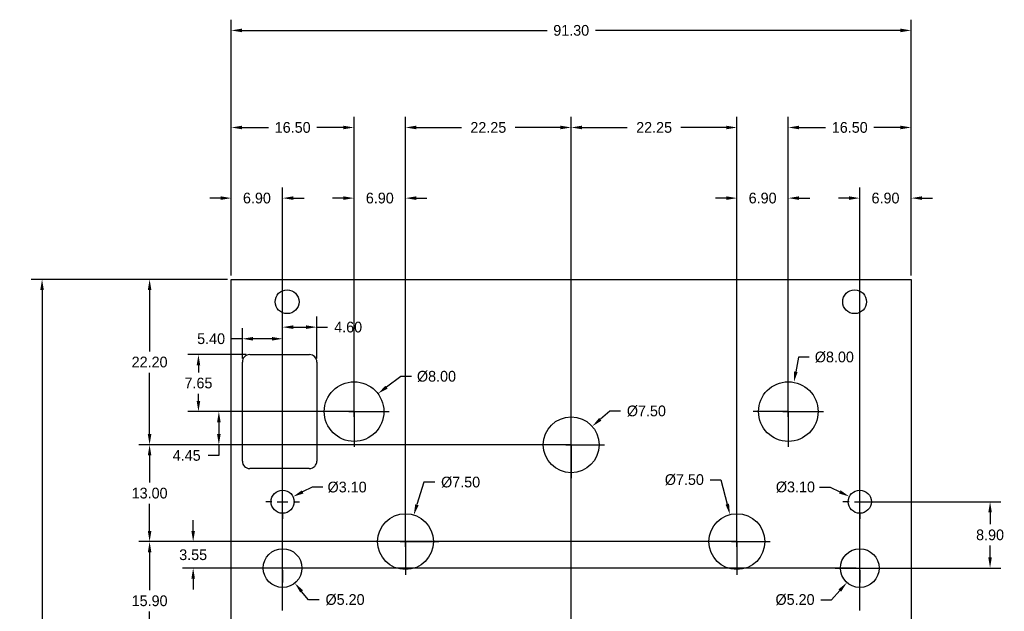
# Model space of a CAD drawing. Header units: millimetres. Extents: x -28 to 109, y -27 to 163.
# Tile 2 of 2: x -28 to 104, y 84 to 163. Entities that reach past the tile are written whole.
import ezdxf

# ---------------------------------------------------------------- set-up
doc = ezdxf.new("R2010")
doc.units = ezdxf.units.MM
doc.header["$MEASUREMENT"] = 0
doc.header["$PDSIZE"] = -5
for name, color, linetype in [('Dimensions', 1, 'Continuous'), ('LamageArriere', 2, 'Continuous'), ('Panel', 7, 'Continuous')]:
    doc.layers.add(name, color=color, linetype=linetype)
doc.dimstyles.get("Standard").update_dxf_attribs({"dimscale": 8, "dimtxt": 0.18, "dimasz": 0.18, "dimexe": 0.18, "dimexo": 0.0625, "dimgap": 0.09, "dimtad": 0, "dimtih": 1, "dimtoh": 1, "dimzin": 0, "dimdsep": 46, "dimtxsty": 'Standard', "dimcen": -0.09, "dimadec": 0, "dimazin": 0, "dimtfac": 1, "dimtdec": 4, "dimtofl": 0, "dimtmove": 0, "dimatfit": 3, "dimfxl": 1, "dimtolj": 1, "dimtzin": 0, "dimarcsym": 0})

# ---------------------------------------------------------------- blocks, each defined once
blk = doc.blocks.new('*D310')
at = {"layer": 'Defpoints', "color": 0}
for p in [(0, 139.41), (0, 128.5), (6.9, 84.05)]:
    blk.add_point(p, dxfattribs=at)
at = {"layer": 'Dimensions', "color": 0, "lineweight": -2}
for p, q in [((0, 129), (0, 140.85)), ((6.9, 84.55), (6.9, 140.85)), ((-1.44, 139.41), (-2.88, 139.41)), ((8.34, 139.41), (9.78, 139.41))]:
    blk.add_line(p, q, dxfattribs=at)
at = {"layer": 'Dimensions', "color": 0}
for points in [[(-1.44, 139.17), (-1.44, 139.65), (0, 139.41)], [(8.34, 139.65), (8.34, 139.17), (6.9, 139.41)]]:
    blk.add_solid(points, dxfattribs=at)
at = {"layer": 'Dimensions', "color": 0, "insert": (3.45, 139.41), "char_height": 1.44, "attachment_point": 5}
blk.add_mtext('\\A1;6.90', dxfattribs=at)
blk = doc.blocks.new('*D327')
at = {"layer": 'Defpoints', "color": 0}
for p in [(91.3, 139.41), (91.3, 128.5), (84.4, 84.05)]:
    blk.add_point(p, dxfattribs=at)
at = {"layer": 'Dimensions', "color": 0, "lineweight": -2}
for p, q in [((84.4, 84.55), (84.4, 140.85)), ((91.3, 129), (91.3, 140.85)), ((82.96, 139.41), (81.52, 139.41)), ((92.74, 139.41), (94.18, 139.41))]:
    blk.add_line(p, q, dxfattribs=at)
at = {"layer": 'Dimensions', "color": 0}
for points in [[(82.96, 139.17), (82.96, 139.65), (84.4, 139.41)], [(92.74, 139.65), (92.74, 139.17), (91.3, 139.41)]]:
    blk.add_solid(points, dxfattribs=at)
at = {"layer": 'Dimensions', "color": 0, "insert": (87.85, 139.41), "char_height": 1.44, "attachment_point": 5}
blk.add_mtext('\\A1;6.90', dxfattribs=at)
blk = doc.blocks.new('*D328')
at = {"layer": 'Defpoints', "color": 0}
for p in [(0, 148.89), (0, 128.5), (16.5, 110.75)]:
    blk.add_point(p, dxfattribs=at)
at = {"layer": 'Dimensions', "color": 0, "lineweight": -2}
for p, q in [((0, 129), (0, 150.33)), ((16.5, 111.25), (16.5, 150.33)), ((1.44, 148.89), (5.01, 148.89)), ((15.06, 148.89), (11.49, 148.89))]:
    blk.add_line(p, q, dxfattribs=at)
at = {"layer": 'Dimensions', "color": 0}
for points in [[(1.44, 149.13), (1.44, 148.65), (0, 148.89)], [(15.06, 148.65), (15.06, 149.13), (16.5, 148.89)]]:
    blk.add_solid(points, dxfattribs=at)
at = {"layer": 'Dimensions', "color": 0, "insert": (8.25, 148.89), "char_height": 1.44, "attachment_point": 5}
blk.add_mtext('\\A1;16.50', dxfattribs=at)
blk = doc.blocks.new('*D329')
at = {"layer": 'Defpoints', "color": 0}
for p in [(91.3, 148.89), (91.3, 128.5), (74.8, 110.75)]:
    blk.add_point(p, dxfattribs=at)
at = {"layer": 'Dimensions', "color": 0, "lineweight": -2}
for p, q in [((74.8, 111.25), (74.8, 150.33)), ((91.3, 129), (91.3, 150.33)), ((76.24, 148.89), (79.81, 148.89)), ((89.86, 148.89), (86.29, 148.89))]:
    blk.add_line(p, q, dxfattribs=at)
at = {"layer": 'Dimensions', "color": 0}
for points in [[(76.24, 149.13), (76.24, 148.65), (74.8, 148.89)], [(89.86, 148.65), (89.86, 149.13), (91.3, 148.89)]]:
    blk.add_solid(points, dxfattribs=at)
at = {"layer": 'Dimensions', "color": 0, "insert": (83.05, 148.89), "char_height": 1.44, "attachment_point": 5}
blk.add_mtext('\\A1;16.50', dxfattribs=at)
blk = doc.blocks.new('*D331')
at = {"layer": 'Defpoints', "color": 0}
for p in [(23.4, 139.41), (16.5, 110.75), (23.4, 93.3)]:
    blk.add_point(p, dxfattribs=at)
at = {"layer": 'Dimensions', "color": 0, "lineweight": -2}
for p, q in [((16.5, 111.25), (16.5, 140.85)), ((23.4, 93.8), (23.4, 140.85)), ((15.06, 139.41), (13.62, 139.41)), ((24.84, 139.41), (26.28, 139.41))]:
    blk.add_line(p, q, dxfattribs=at)
at = {"layer": 'Dimensions', "color": 0}
for points in [[(15.06, 139.17), (15.06, 139.65), (16.5, 139.41)], [(24.84, 139.65), (24.84, 139.17), (23.4, 139.41)]]:
    blk.add_solid(points, dxfattribs=at)
at = {"layer": 'Dimensions', "color": 0, "insert": (19.95, 139.41), "char_height": 1.44, "attachment_point": 5}
blk.add_mtext('\\A1;6.90', dxfattribs=at)
blk = doc.blocks.new('*D341')
at = {"layer": 'Defpoints', "color": 0}
for p in [(16.5, 110.75), (-1.66, 106.3), (45.65, 106.3)]:
    blk.add_point(p, dxfattribs=at)
at = {"layer": 'Dimensions', "color": 0, "lineweight": -2}
for p, q in [((16, 110.75), (-3.1, 110.75)), ((-1.66, 109.31), (-1.66, 107.74)), ((45.15, 106.3), (-3.1, 106.3)), ((-1.66, 106.3), (-1.66, 104.86)), ((-1.66, 104.86), (-3.1, 104.86))]:
    blk.add_line(p, q, dxfattribs=at)
at = {"layer": 'Dimensions', "color": 0}
for points in [[(-1.42, 109.31), (-1.9, 109.31), (-1.66, 110.75)], [(-1.9, 107.74), (-1.42, 107.74), (-1.66, 106.3)]]:
    blk.add_solid(points, dxfattribs=at)
at = {"layer": 'Dimensions', "color": 0, "insert": (-5.98, 104.86), "char_height": 1.44, "attachment_point": 5}
blk.add_mtext('\\A1;4.45', dxfattribs=at)
blk = doc.blocks.new('*D342')
at = {"layer": 'Defpoints', "color": 0}
for p in [(0, 128.5), (-10.96, 106.3), (45.65, 106.3)]:
    blk.add_point(p, dxfattribs=at)
at = {"layer": 'Dimensions', "color": 0, "lineweight": -2}
for p, q in [((-0.5, 128.5), (-12.4, 128.5)), ((-10.96, 127.06), (-10.96, 118.84)), ((-10.96, 107.74), (-10.96, 115.96)), ((45.15, 106.3), (-12.4, 106.3))]:
    blk.add_line(p, q, dxfattribs=at)
at = {"layer": 'Dimensions', "color": 0}
for points in [[(-10.72, 127.06), (-11.2, 127.06), (-10.96, 128.5)], [(-11.2, 107.74), (-10.72, 107.74), (-10.96, 106.3)]]:
    blk.add_solid(points, dxfattribs=at)
at = {"layer": 'Dimensions', "color": 0, "insert": (-10.96, 117.4), "char_height": 1.44, "attachment_point": 5}
blk.add_mtext('\\A1;22.20', dxfattribs=at)
blk = doc.blocks.new('*D343')
at = {"layer": 'Defpoints', "color": 0}
for p in [(91.3, 161.92), (0, 128.5), (91.3, 128.5)]:
    blk.add_point(p, dxfattribs=at)
at = {"layer": 'Dimensions', "color": 0, "lineweight": -2}
for p, q in [((0, 129), (0, 163.36)), ((91.3, 129), (91.3, 163.36)), ((1.44, 161.92), (42.41, 161.92)), ((89.86, 161.92), (48.89, 161.92))]:
    blk.add_line(p, q, dxfattribs=at)
at = {"layer": 'Dimensions', "color": 0}
for points in [[(1.44, 162.16), (1.44, 161.68), (0, 161.92)], [(89.86, 161.68), (89.86, 162.16), (91.3, 161.92)]]:
    blk.add_solid(points, dxfattribs=at)
at = {"layer": 'Dimensions', "color": 0, "insert": (45.65, 161.92), "char_height": 1.44, "attachment_point": 5}
blk.add_mtext('\\A1;91.30', dxfattribs=at)
blk = doc.blocks.new('*D344')
at = {"layer": 'Defpoints', "color": 0}
for p in [(-25.4, 128.5), (0, 128.5), (0, 0)]:
    blk.add_point(p, dxfattribs=at)
at = {"layer": 'Dimensions', "color": 0, "lineweight": -2}
for p, q in [((-0.5, 128.5), (-26.84, 128.5)), ((-25.4, 127.06), (-25.4, 65.69)), ((-25.4, 1.44), (-25.4, 62.81)), ((-0.5, 0), (-26.84, 0))]:
    blk.add_line(p, q, dxfattribs=at)
at = {"layer": 'Dimensions', "color": 0}
for points in [[(-25.16, 127.06), (-25.64, 127.06), (-25.4, 128.5)], [(-25.64, 1.44), (-25.16, 1.44), (-25.4, 0)]]:
    blk.add_solid(points, dxfattribs=at)
at = {"layer": 'Dimensions', "color": 0, "insert": (-25.4, 64.25), "char_height": 1.44, "attachment_point": 5}
blk.add_mtext('\\A1;128.50', dxfattribs=at)
blk = doc.blocks.new('*D345')
at = {"layer": 'Defpoints', "color": 0}
for p in [(75.54, 114.68), (74.06, 106.82)]:
    blk.add_point(p, dxfattribs=at)
at = {"layer": 'Dimensions', "color": 0, "lineweight": -2}
for p, q in [((76.18, 118.06), (75.81, 116.1)), ((77.62, 118.06), (76.18, 118.06))]:
    blk.add_line(p, q, dxfattribs=at)
at = {"layer": 'Dimensions', "color": 0}
for p, q in [((74.8, 112.19), (74.8, 115.47)), ((74.8, 110.03), (74.8, 111.47)), ((73.36, 110.75), (70.08, 110.75)), ((74.08, 110.75), (75.52, 110.75)), ((76.24, 110.75), (79.52, 110.75)), ((74.8, 109.31), (74.8, 106.03))]:
    blk.add_line(p, q, dxfattribs=at)
blk.add_solid([(75.57, 116.14), (76.05, 116.05), (75.54, 114.68)], dxfattribs=at)
at = {"layer": 'Dimensions', "color": 0, "insert": (80.98, 118.06), "char_height": 1.44, "attachment_point": 5}
blk.add_mtext('\\A1;%%c8.00', dxfattribs=at)
blk = doc.blocks.new('*D348')
at = {"layer": 'Defpoints', "color": 0}
for p in [(24.51, 96.88), (22.29, 89.72)]:
    blk.add_point(p, dxfattribs=at)
at = {"layer": 'Dimensions', "color": 0, "lineweight": -2}
for p, q in [((25.88, 101.27), (24.94, 98.26)), ((27.32, 101.27), (25.88, 101.27))]:
    blk.add_line(p, q, dxfattribs=at)
at = {"layer": 'Dimensions', "color": 0}
for p, q in [((23.4, 94.74), (23.4, 97.77)), ((23.4, 92.58), (23.4, 94.02)), ((21.96, 93.3), (18.93, 93.3)), ((22.68, 93.3), (24.12, 93.3)), ((24.84, 93.3), (27.87, 93.3)), ((23.4, 91.86), (23.4, 88.83))]:
    blk.add_line(p, q, dxfattribs=at)
blk.add_solid([(24.71, 98.33), (25.17, 98.18), (24.51, 96.88)], dxfattribs=at)
at = {"layer": 'Dimensions', "color": 0, "insert": (30.8, 101.27), "char_height": 1.44, "attachment_point": 5}
blk.add_mtext('\\A1;%%c7.50', dxfattribs=at)
blk = doc.blocks.new('*D349')
at = {"layer": 'Defpoints', "color": 0}
for p in [(66.96, 96.93), (68.84, 89.67)]:
    blk.add_point(p, dxfattribs=at)
at = {"layer": 'Dimensions', "color": 0, "lineweight": -2}
for p, q in [((64.32, 101.6), (65.76, 101.6)), ((65.76, 101.6), (66.61, 98.33))]:
    blk.add_line(p, q, dxfattribs=at)
at = {"layer": 'Dimensions', "color": 0}
for p, q in [((67.9, 94.74), (67.9, 97.77)), ((67.9, 92.58), (67.9, 94.02)), ((66.46, 93.3), (63.43, 93.3)), ((67.18, 93.3), (68.62, 93.3)), ((69.34, 93.3), (72.37, 93.3)), ((67.9, 91.86), (67.9, 88.83))]:
    blk.add_line(p, q, dxfattribs=at)
blk.add_solid([(66.37, 98.27), (66.84, 98.39), (66.96, 96.93)], dxfattribs=at)
at = {"layer": 'Dimensions', "color": 0, "insert": (60.84, 101.6), "char_height": 1.44, "attachment_point": 5}
blk.add_mtext('\\A1;%%c7.50', dxfattribs=at)
blk = doc.blocks.new('*D353')
at = {"layer": 'Defpoints', "color": 0}
for p in [(8.29, 99.33), (5.51, 97.97)]:
    blk.add_point(p, dxfattribs=at)
at = {"layer": 'Dimensions', "color": 0}
for p, q in [((6.9, 100.09), (6.9, 100.92)), ((6.9, 97.93), (6.9, 99.37)), ((5.46, 98.65), (4.63, 98.65)), ((6.18, 98.65), (7.62, 98.65)), ((8.34, 98.65), (9.17, 98.65)), ((6.9, 97.21), (6.9, 96.38))]:
    blk.add_line(p, q, dxfattribs=at)
at = {"layer": 'Dimensions', "color": 0, "lineweight": -2}
for p, q in [((10.88, 100.6), (9.59, 99.97)), ((12.32, 100.6), (10.88, 100.6))]:
    blk.add_line(p, q, dxfattribs=at)
at = {"layer": 'Dimensions', "color": 0}
blk.add_solid([(9.48, 100.18), (9.69, 99.75), (8.29, 99.33)], dxfattribs=at)
at = {"layer": 'Dimensions', "color": 0, "insert": (15.56, 100.6), "char_height": 1.44, "attachment_point": 5}
blk.add_mtext('\\A1;%%c3.10', dxfattribs=at)
blk = doc.blocks.new('*D354')
at = {"layer": 'Defpoints', "color": 0}
for p in [(83.01, 99.34), (85.79, 97.96)]:
    blk.add_point(p, dxfattribs=at)
at = {"layer": 'Dimensions', "color": 0, "lineweight": -2}
for p, q in [((78.99, 100.61), (80.43, 100.61)), ((80.43, 100.61), (81.72, 99.97))]:
    blk.add_line(p, q, dxfattribs=at)
at = {"layer": 'Dimensions', "color": 0}
for p, q in [((84.4, 100.09), (84.4, 100.92)), ((84.4, 97.93), (84.4, 99.37)), ((82.96, 98.65), (82.13, 98.65)), ((83.68, 98.65), (85.12, 98.65)), ((85.84, 98.65), (86.67, 98.65)), ((84.4, 97.21), (84.4, 96.38))]:
    blk.add_line(p, q, dxfattribs=at)
blk.add_solid([(81.61, 99.76), (81.82, 100.19), (83.01, 99.34)], dxfattribs=at)
at = {"layer": 'Dimensions', "color": 0, "insert": (75.75, 100.61), "char_height": 1.44, "attachment_point": 5}
blk.add_mtext('\\A1;%%c3.10', dxfattribs=at)
blk = doc.blocks.new('*D366')
at = {"layer": 'Defpoints', "color": 0}
for p in [(48.47, 108.77), (42.83, 103.83)]:
    blk.add_point(p, dxfattribs=at)
at = {"layer": 'Dimensions', "color": 0}
for p, q in [((45.65, 107.74), (45.65, 110.77)), ((44.21, 106.3), (41.18, 106.3)), ((44.93, 106.3), (46.37, 106.3)), ((45.65, 105.58), (45.65, 107.02)), ((47.09, 106.3), (50.12, 106.3)), ((45.65, 104.86), (45.65, 101.83))]:
    blk.add_line(p, q, dxfattribs=at)
at = {"layer": 'Dimensions', "color": 0, "lineweight": -2}
for p, q in [((50.82, 110.82), (49.56, 109.72)), ((52.26, 110.82), (50.82, 110.82))]:
    blk.add_line(p, q, dxfattribs=at)
at = {"layer": 'Dimensions', "color": 0}
blk.add_solid([(49.4, 109.9), (49.71, 109.54), (48.47, 108.77)], dxfattribs=at)
at = {"layer": 'Dimensions', "color": 0, "insert": (55.74, 110.82), "char_height": 1.44, "attachment_point": 5}
blk.add_mtext('\\A1;%%c7.50', dxfattribs=at)
blk = doc.blocks.new('*D373')
at = {"layer": 'Defpoints', "color": 0}
for p in [(67.9, 93.3), (-10.96, 77.4), (45.65, 77.4)]:
    blk.add_point(p, dxfattribs=at)
at = {"layer": 'Dimensions', "color": 0, "lineweight": -2}
for p, q in [((67.4, 93.3), (-12.4, 93.3)), ((-10.96, 91.86), (-10.96, 86.79)), ((-10.96, 78.84), (-10.96, 83.91)), ((45.15, 77.4), (-12.4, 77.4))]:
    blk.add_line(p, q, dxfattribs=at)
at = {"layer": 'Dimensions', "color": 0}
for points in [[(-10.72, 91.86), (-11.2, 91.86), (-10.96, 93.3)], [(-11.2, 78.84), (-10.72, 78.84), (-10.96, 77.4)]]:
    blk.add_solid(points, dxfattribs=at)
at = {"layer": 'Dimensions', "color": 0, "insert": (-10.96, 85.35), "char_height": 1.44, "attachment_point": 5}
blk.add_mtext('\\A1;15.90', dxfattribs=at)
blk = doc.blocks.new('*D374')
at = {"layer": 'Defpoints', "color": 0}
for p in [(45.65, 106.3), (-10.96, 93.3), (67.9, 93.3)]:
    blk.add_point(p, dxfattribs=at)
at = {"layer": 'Dimensions', "color": 0, "lineweight": -2}
for p, q in [((45.15, 106.3), (-12.4, 106.3)), ((-10.96, 104.86), (-10.96, 101.24)), ((-10.96, 94.74), (-10.96, 98.36)), ((67.4, 93.3), (-12.4, 93.3))]:
    blk.add_line(p, q, dxfattribs=at)
at = {"layer": 'Dimensions', "color": 0}
for points in [[(-10.72, 104.86), (-11.2, 104.86), (-10.96, 106.3)], [(-11.2, 94.74), (-10.72, 94.74), (-10.96, 93.3)]]:
    blk.add_solid(points, dxfattribs=at)
at = {"layer": 'Dimensions', "color": 0, "insert": (-10.96, 99.8), "char_height": 1.44, "attachment_point": 5}
blk.add_mtext('\\A1;13.00', dxfattribs=at)
blk = doc.blocks.new('*D375')
at = {"layer": 'Defpoints', "color": 0}
for p in [(67.9, 93.3), (-5.11, 89.75), (84.4, 89.75)]:
    blk.add_point(p, dxfattribs=at)
at = {"layer": 'Dimensions', "color": 0, "lineweight": -2}
for p, q in [((-5.11, 94.74), (-5.11, 96.18)), ((67.4, 93.3), (-6.55, 93.3)), ((83.9, 89.75), (-6.55, 89.75)), ((-5.11, 88.31), (-5.11, 86.87))]:
    blk.add_line(p, q, dxfattribs=at)
at = {"layer": 'Dimensions', "color": 0}
for points in [[(-5.35, 94.74), (-4.87, 94.74), (-5.11, 93.3)], [(-4.87, 88.31), (-5.35, 88.31), (-5.11, 89.75)]]:
    blk.add_solid(points, dxfattribs=at)
at = {"layer": 'Dimensions', "color": 0, "insert": (-5.11, 91.53), "char_height": 1.44, "attachment_point": 5}
blk.add_mtext('\\A1;3.55', dxfattribs=at)
blk = doc.blocks.new('*D376')
at = {"layer": 'Defpoints', "color": 0}
for p in [(84.4, 98.65), (84.4, 89.75), (101.89, 89.75)]:
    blk.add_point(p, dxfattribs=at)
at = {"layer": 'Dimensions', "color": 0, "lineweight": -2}
for p, q in [((84.9, 98.65), (103.33, 98.65)), ((101.89, 97.21), (101.89, 95.64)), ((101.89, 91.19), (101.89, 92.76)), ((84.9, 89.75), (103.33, 89.75))]:
    blk.add_line(p, q, dxfattribs=at)
at = {"layer": 'Dimensions', "color": 0}
for points in [[(102.13, 97.21), (101.65, 97.21), (101.89, 98.65)], [(101.65, 91.19), (102.13, 91.19), (101.89, 89.75)]]:
    blk.add_solid(points, dxfattribs=at)
at = {"layer": 'Dimensions', "color": 0, "insert": (101.89, 94.2), "char_height": 1.44, "attachment_point": 5}
blk.add_mtext('\\A1;8.90', dxfattribs=at)
blk = doc.blocks.new('*D381')
at = {"layer": 'Defpoints', "color": 0}
for p in [(23.4, 148.89), (23.4, 93.3), (45.65, 77.4)]:
    blk.add_point(p, dxfattribs=at)
at = {"layer": 'Dimensions', "color": 0, "lineweight": -2}
for p, q in [((23.4, 93.8), (23.4, 150.33)), ((45.65, 77.9), (45.65, 150.33)), ((24.84, 148.89), (30.93, 148.89)), ((44.21, 148.89), (38.12, 148.89))]:
    blk.add_line(p, q, dxfattribs=at)
at = {"layer": 'Dimensions', "color": 0}
for points in [[(24.84, 149.13), (24.84, 148.65), (23.4, 148.89)], [(44.21, 148.65), (44.21, 149.13), (45.65, 148.89)]]:
    blk.add_solid(points, dxfattribs=at)
at = {"layer": 'Dimensions', "color": 0, "insert": (34.52, 148.89), "char_height": 1.44, "attachment_point": 5}
blk.add_mtext('\\A1;22.25', dxfattribs=at)
blk = doc.blocks.new('*D382')
at = {"layer": 'Defpoints', "color": 0}
for p in [(67.9, 148.89), (45.65, 106.3), (67.9, 93.3)]:
    blk.add_point(p, dxfattribs=at)
at = {"layer": 'Dimensions', "color": 0, "lineweight": -2}
for p, q in [((45.65, 106.8), (45.65, 150.33)), ((67.9, 93.8), (67.9, 150.33)), ((47.09, 148.89), (53.17, 148.89)), ((66.46, 148.89), (60.38, 148.89))]:
    blk.add_line(p, q, dxfattribs=at)
at = {"layer": 'Dimensions', "color": 0}
for points in [[(47.09, 149.13), (47.09, 148.65), (45.65, 148.89)], [(66.46, 148.65), (66.46, 149.13), (67.9, 148.89)]]:
    blk.add_solid(points, dxfattribs=at)
at = {"layer": 'Dimensions', "color": 0, "insert": (56.78, 148.89), "char_height": 1.44, "attachment_point": 5}
blk.add_mtext('\\A1;22.25', dxfattribs=at)
blk = doc.blocks.new('*D422')
at = {"layer": 'Defpoints', "color": 0}
for p in [(74.8, 139.41), (74.8, 110.75), (67.9, 93.3)]:
    blk.add_point(p, dxfattribs=at)
at = {"layer": 'Dimensions', "color": 0, "lineweight": -2}
for p, q in [((67.9, 93.8), (67.9, 140.85)), ((74.8, 111.25), (74.8, 140.85)), ((66.46, 139.41), (65.02, 139.41)), ((76.24, 139.41), (77.68, 139.41))]:
    blk.add_line(p, q, dxfattribs=at)
at = {"layer": 'Dimensions', "color": 0}
for points in [[(66.46, 139.17), (66.46, 139.65), (67.9, 139.41)], [(76.24, 139.65), (76.24, 139.17), (74.8, 139.41)]]:
    blk.add_solid(points, dxfattribs=at)
at = {"layer": 'Dimensions', "color": 0, "insert": (71.35, 139.41), "char_height": 1.44, "attachment_point": 5}
blk.add_mtext('\\A1;6.90', dxfattribs=at)
blk = doc.blocks.new('*D423')
at = {"layer": 'Defpoints', "color": 0}
for p in [(5.26, 91.77), (8.54, 87.73)]:
    blk.add_point(p, dxfattribs=at)
at = {"layer": 'Dimensions', "color": 0, "lineweight": -2}
for p, q in [((10.36, 85.5), (9.45, 86.62)), ((11.8, 85.5), (10.36, 85.5))]:
    blk.add_line(p, q, dxfattribs=at)
at = {"layer": 'Dimensions', "color": 0}
blk.add_solid([(9.64, 86.77), (9.27, 86.47), (8.54, 87.73)], dxfattribs=at)
at = {"layer": 'Dimensions', "color": 0, "insert": (15.28, 85.5), "char_height": 1.44, "attachment_point": 5}
blk.add_mtext('\\A1;%%c5.20', dxfattribs=at)
blk = doc.blocks.new('*D424')
at = {"layer": 'Defpoints', "color": 0}
for p in [(86.13, 91.69), (82.67, 87.81)]:
    blk.add_point(p, dxfattribs=at)
at = {"layer": 'Dimensions', "color": 0}
for p, q in [((84.4, 86.43), (84.4, 93.07)), ((81.08, 89.75), (87.72, 89.75))]:
    blk.add_line(p, q, dxfattribs=at)
at = {"layer": 'Dimensions', "color": 0, "lineweight": -2}
for p, q in [((80.62, 85.5), (81.72, 86.73)), ((79.18, 85.5), (80.62, 85.5))]:
    blk.add_line(p, q, dxfattribs=at)
at = {"layer": 'Dimensions', "color": 0}
blk.add_solid([(81.89, 86.57), (81.54, 86.89), (82.67, 87.81)], dxfattribs=at)
at = {"layer": 'Dimensions', "color": 0, "insert": (75.7, 85.5), "char_height": 1.44, "attachment_point": 5}
blk.add_mtext('\\A1;%%c5.20', dxfattribs=at)
blk = doc.blocks.new('*D428')
at = {"layer": 'Defpoints', "color": 0}
for p in [(2.5, 118.4), (-4.4, 110.75), (1.5, 110.75)]:
    blk.add_point(p, dxfattribs=at)
at = {"layer": 'Dimensions', "color": 0, "lineweight": -2}
for p, q in [((2, 118.4), (-5.84, 118.4)), ((-4.4, 116.96), (-4.4, 116.02)), ((-4.4, 112.19), (-4.4, 113.14)), ((1, 110.75), (-5.84, 110.75))]:
    blk.add_line(p, q, dxfattribs=at)
at = {"layer": 'Dimensions', "color": 0}
for points in [[(-4.16, 116.96), (-4.64, 116.96), (-4.4, 118.4)], [(-4.64, 112.19), (-4.16, 112.19), (-4.4, 110.75)]]:
    blk.add_solid(points, dxfattribs=at)
at = {"layer": 'Dimensions', "color": 0, "insert": (-4.4, 114.58), "char_height": 1.44, "attachment_point": 5}
blk.add_mtext('\\A1;7.65', dxfattribs=at)
blk = doc.blocks.new('*D431')
at = {"layer": 'Defpoints', "color": 0}
for p in [(1.5, 120.53), (6.9, 118.4), (1.5, 117.4)]:
    blk.add_point(p, dxfattribs=at)
at = {"layer": 'Dimensions', "color": 0, "lineweight": -2}
for p, q in [((1.5, 117.9), (1.5, 121.97)), ((6.9, 118.9), (6.9, 121.97)), ((1.5, 120.53), (0.06, 120.53)), ((5.46, 120.53), (2.94, 120.53))]:
    blk.add_line(p, q, dxfattribs=at)
at = {"layer": 'Dimensions', "color": 0}
for points in [[(2.94, 120.77), (2.94, 120.29), (1.5, 120.53)], [(5.46, 120.29), (5.46, 120.77), (6.9, 120.53)]]:
    blk.add_solid(points, dxfattribs=at)
at = {"layer": 'Dimensions', "color": 0, "insert": (-2.7, 120.53), "char_height": 1.44, "attachment_point": 5}
blk.add_mtext('\\A1;5.40', dxfattribs=at)
blk = doc.blocks.new('*D432')
at = {"layer": 'Defpoints', "color": 0}
for p in [(11.5, 122.09), (6.9, 118.4), (11.5, 117.4)]:
    blk.add_point(p, dxfattribs=at)
at = {"layer": 'Dimensions', "color": 0, "lineweight": -2}
for p, q in [((6.9, 118.9), (6.9, 123.53)), ((11.5, 117.9), (11.5, 123.53)), ((8.34, 122.09), (10.06, 122.09)), ((11.5, 122.09), (12.94, 122.09))]:
    blk.add_line(p, q, dxfattribs=at)
at = {"layer": 'Dimensions', "color": 0}
for points in [[(8.34, 122.33), (8.34, 121.85), (6.9, 122.09)], [(10.06, 121.85), (10.06, 122.33), (11.5, 122.09)]]:
    blk.add_solid(points, dxfattribs=at)
at = {"layer": 'Dimensions', "color": 0, "insert": (15.7, 122.09), "char_height": 1.44, "attachment_point": 5}
blk.add_mtext('\\A1;4.60', dxfattribs=at)
blk = doc.blocks.new('*D433')
at = {"layer": 'Defpoints', "color": 0}
for p in [(19.69, 113.16), (13.31, 108.34)]:
    blk.add_point(p, dxfattribs=at)
at = {"layer": 'Dimensions', "color": 0}
for p, q in [((16.5, 112.19), (16.5, 115.47)), ((16.5, 110.03), (16.5, 111.47)), ((15.06, 110.75), (11.78, 110.75)), ((15.78, 110.75), (17.22, 110.75)), ((17.94, 110.75), (21.22, 110.75)), ((16.5, 109.31), (16.5, 106.03))]:
    blk.add_line(p, q, dxfattribs=at)
at = {"layer": 'Dimensions', "color": 0, "lineweight": -2}
for p, q in [((22.76, 115.47), (20.84, 114.03)), ((24.2, 115.47), (22.76, 115.47))]:
    blk.add_line(p, q, dxfattribs=at)
at = {"layer": 'Dimensions', "color": 0}
blk.add_solid([(20.7, 114.22), (20.99, 113.83), (19.69, 113.16)], dxfattribs=at)
at = {"layer": 'Dimensions', "color": 0, "insert": (27.56, 115.47), "char_height": 1.44, "attachment_point": 5}
blk.add_mtext('\\A1;%%c8.00', dxfattribs=at)

msp = doc.modelspace()

# ---------------------------------------------------------------- linework, layer by layer
at = {"layer": 'Dimensions'}
for p, q in [((16.5, 110.75), (16.5, 114.84)), ((74.8, 110.75), (74.8, 114.84)), ((16.5, 110.75), (12.41, 110.75)), ((16.5, 110.75), (20.59, 110.75)), ((16.5, 110.75), (16.5, 106.66)), ((74.8, 110.75), (70.71, 110.75)), ((74.8, 110.75), (78.89, 110.75)), ((74.8, 110.75), (74.8, 106.66)), ((45.65, 106.3), (45.65, 109.64)), ((45.65, 106.3), (42.31, 106.3)), ((45.65, 106.3), (48.99, 106.3)), ((45.65, 106.3), (45.65, 102.96)), ((23.4, 93.3), (23.4, 96.64)), ((67.9, 93.3), (67.9, 96.64)), ((23.4, 93.3), (20.06, 93.3)), ((23.4, 93.3), (26.74, 93.3)), ((23.4, 93.3), (23.4, 89.96)), ((67.9, 93.3), (64.56, 93.3)), ((67.9, 93.3), (71.24, 93.3)), ((67.9, 93.3), (67.9, 89.96)), ((6.9, 89.45), (6.9, 91.09)), ((84.4, 89.45), (84.4, 91.09)), ((6.9, 89.45), (6.9, 87.81)), ((84.4, 89.45), (84.4, 87.81)), ((6.9, 84.05), (6.9, 86.74)), ((84.4, 84.05), (84.4, 86.74))]:
    msp.add_line(p, q, dxfattribs=at)
at = {"layer": 'LamageArriere'}
for p, q in [((2.497, 118.403), (2.697, 118.403)), ((10.445, 118.403), (10.505, 118.403)), ((2.697, 103.103), (2.497, 103.103)), ((10.445, 103.103), (10.505, 103.103))]:
    msp.add_line(p, q, dxfattribs=at)
for points in [[(2.697, 118.403), (10.445, 118.403)], [(1.497, 104.103), (1.497, 117.403)], [(11.505, 117.403), (11.505, 104.103)], [(10.445, 103.103), (2.697, 103.103)]]:
    msp.add_lwpolyline(points, dxfattribs=at)
for centre, start, end in [((2.497, 117.403), 90, 180), ((10.505, 117.403), 0, 90), ((2.497, 104.103), 180, 270), ((10.505, 104.103), 270, 0)]:
    msp.add_arc(centre, 1, start, end, dxfattribs=at)
at = {"layer": 'Panel', "color": 0}
msp.add_lwpolyline([(0, 0), (0, 128.5), (91.3, 128.5), (91.3, 0)], close=True, dxfattribs=at)
at = {"layer": 'Panel'}
for centre, radius in [((7.5, 125.5), 1.6), ((83.7, 125.5), 1.6), ((16.5, 110.75), 4), ((74.8, 110.75), 4), ((45.65, 106.3), 3.75), ((6.9, 98.65), 1.55), ((84.4, 98.65), 1.55), ((23.4, 93.3), 3.75), ((67.9, 93.3), 3.75), ((6.9, 89.75), 2.6), ((84.4, 89.75), 2.598)]:
    msp.add_circle(centre, radius, dxfattribs=at)

# ---------------------------------------------------------------- dimensions: what is measured, and where the dimension line sits
at = {"layer": 'Dimensions'}
for base, p1, p2, picture, middle in [((91.3, 161.92), (0, 128.5), (91.3, 128.5), '*D343', (45.65, 161.92)), ((0, 148.895), (16.5, 110.75), (0, 128.5), '*D328', (8.25, 148.895)), ((23.4, 148.895), (45.65, 77.4), (23.4, 93.3), '*D381', (34.525, 148.895)), ((67.9, 148.895), (45.65, 106.3), (67.9, 93.3), '*D382', (56.775, 148.895)), ((91.3, 148.895), (74.8, 110.75), (91.3, 128.5), '*D329', (83.05, 148.895)), ((0, 139.407), (6.9, 84.05), (0, 128.5), '*D310', (3.45, 139.407)), ((23.4, 139.407), (16.5, 110.75), (23.4, 93.3), '*D331', (19.95, 139.407)), ((91.3, 139.407), (84.4, 84.05), (91.3, 128.5), '*D327', (87.85, 139.407)), ((11.5047, 122.0917), (6.9, 118.4032), (11.5047, 117.4032), '*D432', (15.7047, 122.0917)), ((1.497, 120.53), (6.9, 118.403), (1.497, 117.403), '*D431', (-2.703, 120.53))]:
    dim = msp.add_linear_dim(base=base, p1=p1, p2=p2, dimstyle='Standard', dxfattribs=at)
    dim.commit()
    dim.dimension.update_dxf_attribs({"geometry": picture, "text_midpoint": middle})
dim = msp.add_linear_dim(base=(74.8, 139.407), p1=(67.9, 93.3), p2=(74.8, 110.75), dimstyle='Standard', override={"dimlfac": 1}, dxfattribs=at)
dim.commit()
dim.dimension.update_dxf_attribs({"geometry": '*D422', "text_midpoint": (71.35, 139.407)})
for base, p1, p2, picture, middle in [((-25.404, 128.5), (0, 0), (0, 128.5), '*D344', (-25.404, 64.25)), ((-10.962, 106.3), (0, 128.5), (45.65, 106.3), '*D342', (-10.962, 117.4)), ((-4.395, 110.753), (2.497, 118.403), (1.497, 110.753), '*D428', (-4.395, 114.578)), ((-1.66, 106.3), (16.5, 110.75), (45.65, 106.3), '*D341', (-5.98, 104.86)), ((-10.962, 93.3), (45.65, 106.3), (67.9, 93.3), '*D374', (-10.962, 99.8)), ((101.893, 89.75), (84.4, 98.65), (84.4, 89.75), '*D376', (101.893, 94.2)), ((-5.109, 89.75), (67.9, 93.3), (84.4, 89.75), '*D375', (-5.109, 91.525)), ((-10.962, 77.4), (67.9, 93.3), (45.65, 77.4), '*D373', (-10.962, 85.35))]:
    dim = msp.add_linear_dim(base=base, p1=p1, p2=p2, angle=90, dimstyle='Standard', dxfattribs=at)
    dim.commit()
    dim.dimension.update_dxf_attribs({"geometry": picture, "text_midpoint": middle})
for p1, p2, picture, middle in [((74.057, 106.82), (75.543, 114.68), '*D345', (80.981, 118.057)), ((13.306, 108.342), (19.694, 113.158), '*D433', (27.558, 115.469)), ((42.828, 103.83), (48.472, 108.77), '*D366', (55.738, 110.823)), ((22.287, 89.719), (24.513, 96.881), '*D348', (30.799, 101.274)), ((68.836, 89.669), (66.964, 96.931), '*D349', (60.843, 101.595)), ((5.508, 97.968), (8.292, 99.332), '*D353', (15.558, 100.599)), ((85.79, 97.965), (83.01, 99.335), '*D354', (75.746, 100.609)), ((86.1271, 91.6904), (82.6729, 87.8096), '*D424', (75.6978, 85.5008)), ((5.258, 91.766), (8.542, 87.734), '*D423', (15.28, 85.501))]:
    dim = msp.add_diameter_dim_2p(p1=p1, p2=p2, dimstyle='Standard', dxfattribs=at)
    dim.commit()
    dim.dimension.update_dxf_attribs({"geometry": picture, "text_midpoint": middle, "dimtype": 163})

doc.saveas('drawing.dxf')
